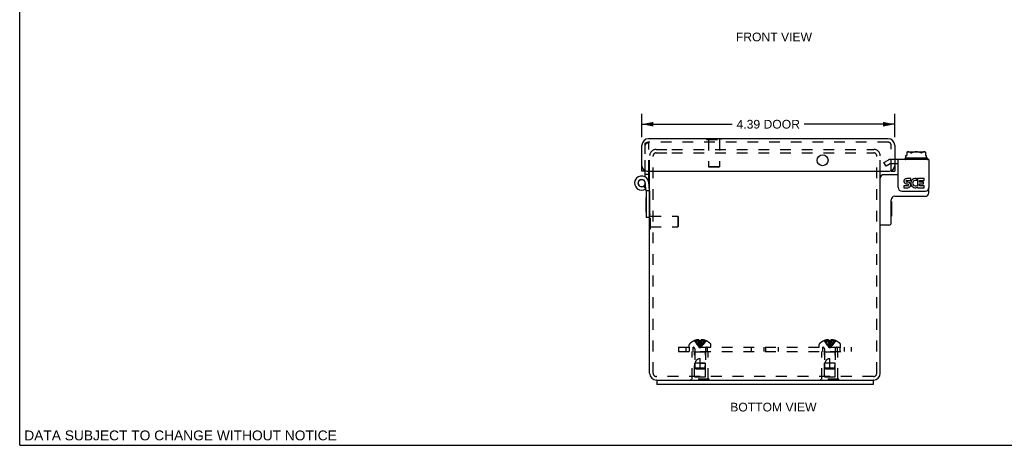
# Model space of a CAD drawing. Header units: inches. Extents: x 0 to 34.2, y 0 to 22.1.
# Tile 1 of 4: x 0 to 17.1, y 0 to 7.4. Entities that reach past the tile are written whole.
import ezdxf

# ---------------------------------------------------------------- set-up
doc = ezdxf.new("R2010")
doc.units = ezdxf.units.IN
doc.header["$LTSCALE"] = 1.878645
doc.header["$MEASUREMENT"] = 0
doc.linetypes.add('HIDDEN', pattern=[0.2, 0.1, -0.1])
doc.layers.get('0').update_dxf_attribs({"linetype": 'CONTINUOUS'})
for name, color, linetype in [('DEFAULT_2', 8, 'HIDDEN'), ('DIMENSIONS', 7, 'CONTINUOUS'), ('DOOR_ASSEMBLY', 7, 'CONTINUOUS')]:
    doc.layers.add(name, color=color, linetype=linetype)
doc.styles.get("Standard").update_dxf_attribs({"font": 'arial.ttf'})
doc.dimstyles.new('DIMSTYLE_1', dxfattribs={"dimtxt": 0.150693, "dimasz": 0.200925, "dimexe": 0.09, "dimexo": 0.07, "dimgap": 0.0375, "dimtad": 0, "dimtih": 1, "dimtoh": 1, "dimzin": 4, "dimdsep": 46, "dimtxsty": 'Standard', "dimblk": '_FILLED', "dimblk1": '_FILLED', "dimblk2": '_FILLED', "dimcen": 0.09, "dimazin": 1, "dimtfac": 1, "dimtdec": 3, "dimtofl": 0, "dimtmove": 0, "dimatfit": 3, "dimldrblk": '_FILLED', "dimfxl": 0, "dimtolj": 1, "dimtzin": 4, "dimarcsym": 0})

# ---------------------------------------------------------------- blocks, each defined once
blk = doc.blocks.new('_FILLED')
at = {"color": 0, "linetype": 'ByBlock'}
blk.add_solid([(0, 0), (-1, 0.2), (-1, -0.2)], dxfattribs=at)
blk = doc.blocks.new('*D2')
at = {"layer": 'DIMENSIONS', "color": 2, "linetype": 'Continuous'}
for p, q in [((10.792, 5.345), (10.792, 5.751)), ((15.177, 5.345), (15.177, 5.751)), ((10.792, 5.57), (12.36, 5.57)), ((15.177, 5.57), (13.609, 5.57))]:
    blk.add_line(p, q, dxfattribs=at)
at = {"layer": 'DIMENSIONS', "color": 2, "linetype": 'Continuous', "xscale": 0.2009246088, "yscale": 0.2009246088, "zscale": 0.2009246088, "rotation": 180}
blk.add_blockref('_FILLED', (10.792, 5.57), dxfattribs=at)
at = {"layer": 'DIMENSIONS', "color": 2, "linetype": 'Continuous', "xscale": 0.2009246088, "yscale": 0.2009246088, "zscale": 0.2009246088}
blk.add_blockref('_FILLED', (15.177, 5.57), dxfattribs=at)
at = {"layer": 'DIMENSIONS', "color": 2, "linetype": 'Continuous', "insert": (12.984, 5.645), "char_height": 0.1507, "width": 1.09855, "attachment_point": 2, "line_spacing_factor": 0.9}
blk.add_mtext('4.39 DOOR', dxfattribs=at)

msp = doc.modelspace()

# ---------------------------------------------------------------- linework, layer by layer
at = {"color": 7, "linetype": 'Continuous'}
for p, q in [((0, 0), (0, 22.102)), ((15.354, 4.971), (15.354, 4.967)), ((15.74, 4.981), (15.364, 4.981)), ((15.373, 5.03), (15.39, 5.03)), ((15.373, 4.981), (15.373, 5.03)), ((15.39, 5.083), (15.39, 5.03)), ((15.411, 5.091), (15.693, 5.091)), ((15.714, 5.083), (15.714, 5.03)), ((15.714, 5.03), (15.731, 5.03)), ((15.731, 4.981), (15.731, 5.03)), ((15.75, 4.971), (15.75, 4.967)), ((15.24, 4.882), (15.177, 4.882)), ((15.24, 4.694), (14.987, 4.694)), ((15.771, 4.379), (15.771, 4.471)), ((15.177, 4.319), (15.711, 4.319)), ((15.117, 3.859), (15.117, 4.259)), ((15.122, 4.229), (15.117, 4.229)), ((15.122, 4.229), (15.122, 3.973)), ((10.923, 3.754), (10.923, 3.954)), ((15.122, 3.973), (15.117, 3.973)), ((15.077, 3.819), (14.937, 3.819)), ((10.923, 3.754), (10.927, 3.754)), ((11.052, 1.132), (11.052, 1.057)), ((11.052, 1.132), (14.802, 1.132)), ((14.802, 1.132), (14.802, 1.057)), ((0, 0), (34.157, 0))]:
    msp.add_line(p, q, dxfattribs=at)
at = {"color": 3, "linetype": 'Continuous'}
for p, q in [((15.771, 4.957), (15.177, 4.957)), ((15.24, 4.471), (15.24, 4.957)), ((15.771, 4.957), (15.771, 4.471)), ((10.927, 1.252), (10.927, 4.757)), ((14.927, 1.252), (14.927, 4.757)), ((15.455, 4.628), (15.385, 4.628)), ((15.455, 4.596), (15.455, 4.628)), ((15.555, 4.592), (15.568, 4.622)), ((15.691, 4.628), (15.573, 4.628)), ((15.573, 4.628), (15.573, 4.494)), ((15.691, 4.596), (15.691, 4.628)), ((15.407, 4.5), (15.337, 4.5)), ((15.337, 4.5), (15.337, 4.467)), ((15.337, 4.467), (15.407, 4.467)), ((15.375, 4.533), (15.41, 4.533)), ((15.385, 4.596), (15.455, 4.596)), ((15.407, 4.564), (15.385, 4.564)), ((15.573, 4.494), (15.563, 4.508)), ((15.573, 4.477), (15.573, 4.467)), ((15.573, 4.467), (15.691, 4.467)), ((15.605, 4.596), (15.691, 4.596)), ((15.605, 4.564), (15.605, 4.596)), ((15.675, 4.564), (15.605, 4.564)), ((15.605, 4.533), (15.675, 4.533)), ((15.605, 4.5), (15.605, 4.533)), ((15.691, 4.5), (15.605, 4.5)), ((15.675, 4.533), (15.675, 4.564)), ((15.691, 4.467), (15.691, 4.5)), ((15.3, 4.411), (15.711, 4.411)), ((11.052, 1.132), (11.047, 1.132)), ((14.802, 1.057), (11.052, 1.057)), ((14.807, 1.132), (14.802, 1.132))]:
    msp.add_line(p, q, dxfattribs=at)
at = {"color": 7, "linetype": 'Continuous'}
for points in [[(15.411, 5.091), (15.407, 5.091), (15.403, 5.09), (15.4, 5.089), (15.396, 5.087), (15.393, 5.085), (15.39, 5.083)], [(15.459, 5.072), (15.457, 5.074), (15.454, 5.076), (15.452, 5.078), (15.449, 5.08), (15.446, 5.082), (15.443, 5.083), (15.44, 5.085), (15.436, 5.086), (15.433, 5.087), (15.429, 5.087), (15.425, 5.088), (15.421, 5.088), (15.416, 5.088), (15.412, 5.088), (15.408, 5.088), (15.404, 5.087), (15.4, 5.087), (15.397, 5.086), (15.393, 5.085), (15.39, 5.083)], [(15.459, 5.072), (15.459, 5.071), (15.46, 5.07), (15.461, 5.07), (15.461, 5.07), (15.462, 5.07), (15.463, 5.07), (15.464, 5.07), (15.465, 5.07), (15.466, 5.071), (15.467, 5.072)], [(15.636, 5.072), (15.632, 5.074), (15.627, 5.076), (15.623, 5.078), (15.618, 5.08), (15.613, 5.082), (15.608, 5.083), (15.602, 5.084), (15.597, 5.085), (15.592, 5.086), (15.586, 5.086), (15.581, 5.087), (15.575, 5.087), (15.57, 5.088), (15.565, 5.088), (15.559, 5.088), (15.554, 5.088), (15.549, 5.088), (15.544, 5.088), (15.538, 5.088), (15.534, 5.088), (15.529, 5.087), (15.524, 5.087), (15.519, 5.087), (15.514, 5.086), (15.509, 5.085), (15.505, 5.085), (15.5, 5.084), (15.495, 5.083), (15.49, 5.081), (15.486, 5.08), (15.481, 5.078), (15.476, 5.076), (15.472, 5.074), (15.467, 5.072)], [(15.645, 5.072), (15.645, 5.071), (15.644, 5.07), (15.643, 5.07), (15.642, 5.07), (15.641, 5.07), (15.641, 5.07), (15.64, 5.07), (15.639, 5.07), (15.638, 5.071), (15.636, 5.072)], [(15.714, 5.083), (15.712, 5.084), (15.709, 5.085), (15.707, 5.086), (15.705, 5.086), (15.702, 5.087), (15.7, 5.087), (15.697, 5.088), (15.695, 5.088), (15.693, 5.088), (15.69, 5.088), (15.687, 5.088), (15.685, 5.088), (15.682, 5.088), (15.68, 5.088), (15.677, 5.088), (15.675, 5.087), (15.672, 5.087), (15.669, 5.086), (15.667, 5.086), (15.664, 5.085), (15.662, 5.084), (15.659, 5.083), (15.657, 5.081), (15.654, 5.08), (15.652, 5.078), (15.65, 5.076), (15.647, 5.074), (15.645, 5.072)], [(15.714, 5.083), (15.712, 5.085), (15.71, 5.086), (15.708, 5.087), (15.706, 5.088), (15.704, 5.089), (15.702, 5.089), (15.7, 5.09), (15.697, 5.091), (15.695, 5.091), (15.693, 5.091)]]:
    msp.add_lwpolyline(points, dxfattribs=at)
for centre, radius, start, end in [((15.364, 4.971), 0.01, 90, 180), ((15.364, 4.967), 0.01, 180, 270), ((15.74, 4.971), 0.01, 0, 90), ((15.74, 4.967), 0.01, 270, 360), ((14.987, 4.634), 0.06, 90, 180), ((15.177, 4.259), 0.06, 90, 180), ((15.711, 4.379), 0.06, 270, 360), ((14.937, 3.829), 0.01, 180, 270), ((15.077, 3.859), 0.04, 270, 360)]:
    msp.add_arc(centre, radius, start, end, dxfattribs=at)
at = {"color": 3, "linetype": 'Continuous'}
for centre, radius, start, end in [((15.385, 4.58), 0.0483, 90, 257.4227), ((15.536, 4.548), 0.0805, 66.5974, 251.8782), ((15.3, 4.471), 0.06, 180, 270), ((15.385, 4.58), 0.0161, 90, 270), ((15.407, 4.516), 0.0483, 270, 90), ((15.407, 4.516), 0.0161, 270, 351.2347), ((15.404, 4.515), 0.0185, 353.4521, 71.7546), ((15.536, 4.548), 0.0483, 66.5974, 305.1108), ((15.536, 4.546), 0.0789, 251.419, 296.1954), ((15.536, 4.548), 0.0805, 295.7361, 297.8522), ((15.711, 4.471), 0.06, 270, 360), ((11.047, 1.252), 0.12, 180, 270), ((14.807, 1.252), 0.12, 270, 360)]:
    msp.add_arc(centre, radius, start, end, dxfattribs=at)
at = {"layer": 'DEFAULT_2', "color": 8, "linetype": 'HIDDEN'}
for p, q in [((11.039, 5.132), (11.294, 5.132)), ((11.31, 5.132), (14.815, 5.132)), ((10.927, 4.757), (10.927, 5.02)), ((10.987, 1.252), (10.987, 5.02)), ((11.039, 5.072), (11.294, 5.072)), ((11.31, 5.072), (14.815, 5.072)), ((14.867, 1.252), (14.867, 5.02)), ((14.927, 4.757), (14.927, 5.02)), ((15.177, 4.957), (15.101, 4.957)), ((14.99, 4.904), (15.064, 4.947)), ((15.027, 4.84), (14.99, 4.904)), ((15.101, 4.882), (15.027, 4.84)), ((15.177, 4.882), (15.101, 4.882)), ((10.923, 3.954), (10.923, 4.01)), ((10.923, 4.01), (10.941, 4.01)), ((10.941, 3.754), (10.941, 4.01)), ((10.941, 3.976), (11.413, 3.976)), ((11.413, 3.976), (11.413, 3.788)), ((11.423, 3.966), (11.413, 3.976)), ((11.423, 3.966), (11.423, 3.798)), ((10.941, 3.788), (11.413, 3.788)), ((11.423, 3.798), (11.413, 3.788)), ((10.927, 3.754), (10.941, 3.754)), ((11.615, 1.702), (11.615, 1.748)), ((11.703, 1.815), (11.702, 1.815)), ((11.704, 1.815), (11.703, 1.815)), ((11.786, 1.815), (11.704, 1.815)), ((11.733, 1.815), (11.733, 1.825)), ((11.767, 1.815), (11.767, 1.83)), ((11.786, 1.815), (11.786, 1.825)), ((11.786, 1.815), (11.789, 1.793)), ((11.786, 1.815), (11.786, 1.815)), ((11.792, 1.815), (11.786, 1.815)), ((11.789, 1.793), (11.791, 1.771)), ((11.791, 1.771), (11.793, 1.75)), ((11.792, 1.815), (11.797, 1.815)), ((11.793, 1.75), (11.796, 1.73)), ((11.802, 1.815), (11.797, 1.815)), ((11.802, 1.815), (11.807, 1.815)), ((11.817, 1.815), (11.815, 1.793)), ((11.817, 1.825), (11.817, 1.815)), ((11.9, 1.815), (11.817, 1.815)), ((11.817, 1.815), (11.817, 1.815)), ((11.837, 1.815), (11.837, 1.83)), ((11.87, 1.815), (11.87, 1.825)), ((11.9, 1.815), (11.901, 1.815)), ((11.901, 1.815), (11.901, 1.815)), ((11.988, 1.702), (11.988, 1.748)), ((13.865, 1.702), (13.865, 1.748)), ((13.953, 1.815), (13.952, 1.815)), ((13.954, 1.815), (13.953, 1.815)), ((14.036, 1.815), (13.954, 1.815)), ((13.983, 1.815), (13.983, 1.825)), ((14.017, 1.815), (14.017, 1.83)), ((14.036, 1.815), (14.036, 1.825)), ((14.036, 1.815), (14.039, 1.793)), ((14.036, 1.815), (14.036, 1.815)), ((14.039, 1.793), (14.041, 1.771)), ((14.041, 1.771), (14.043, 1.75)), ((14.043, 1.75), (14.046, 1.73)), ((14.067, 1.815), (14.065, 1.793)), ((14.067, 1.825), (14.067, 1.815)), ((14.15, 1.815), (14.067, 1.815)), ((14.067, 1.815), (14.067, 1.815)), ((14.087, 1.815), (14.087, 1.83)), ((14.12, 1.815), (14.12, 1.825)), ((14.151, 1.815), (14.15, 1.815)), ((14.151, 1.815), (14.151, 1.815)), ((14.238, 1.702), (14.238, 1.748)), ((11.427, 1.702), (11.427, 1.627)), ((11.427, 1.702), (14.427, 1.702)), ((11.427, 1.627), (14.427, 1.627)), ((11.552, 1.702), (11.552, 1.627)), ((11.621, 1.627), (11.621, 1.702)), ((11.662, 1.148), (11.662, 1.627)), ((11.677, 1.702), (11.677, 1.627)), ((11.707, 1.617), (11.697, 1.627)), ((11.897, 1.617), (11.707, 1.617)), ((11.707, 1.189), (11.707, 1.617)), ((11.708, 1.673), (11.708, 1.427)), ((11.896, 1.673), (11.896, 1.427)), ((11.897, 1.617), (11.907, 1.627)), ((11.897, 1.189), (11.897, 1.617)), ((11.927, 1.702), (11.927, 1.627)), ((11.942, 1.148), (11.942, 1.627)), ((12.693, 1.627), (12.693, 1.702)), ((12.911, 1.627), (12.911, 1.702)), ((12.943, 1.627), (12.943, 1.702)), ((13.161, 1.627), (13.161, 1.702)), ((13.912, 1.148), (13.912, 1.627)), ((13.927, 1.702), (13.927, 1.627)), ((13.957, 1.617), (13.947, 1.627)), ((14.147, 1.617), (13.957, 1.617)), ((13.957, 1.189), (13.957, 1.617)), ((13.958, 1.673), (13.958, 1.427)), ((14.146, 1.673), (14.146, 1.427)), ((14.147, 1.617), (14.157, 1.627)), ((14.147, 1.189), (14.147, 1.617)), ((14.177, 1.702), (14.177, 1.627)), ((14.192, 1.148), (14.192, 1.627)), ((14.233, 1.627), (14.233, 1.702)), ((14.302, 1.702), (14.302, 1.627)), ((14.427, 1.627), (14.427, 1.702)), ((11.708, 1.427), (11.708, 1.427)), ((11.741, 1.427), (11.708, 1.427)), ((11.717, 1.337), (11.708, 1.427)), ((11.711, 1.427), (11.709, 1.427)), ((11.862, 1.427), (11.741, 1.427)), ((11.802, 1.327), (11.802, 1.507)), ((11.802, 1.427), (11.896, 1.427)), ((11.887, 1.337), (11.896, 1.427)), ((11.896, 1.427), (11.896, 1.427)), ((13.958, 1.427), (13.958, 1.427)), ((13.967, 1.337), (13.958, 1.427)), ((13.963, 1.427), (13.959, 1.427)), ((14.052, 1.327), (14.052, 1.507)), ((14.137, 1.427), (14.124, 1.427)), ((14.137, 1.337), (14.146, 1.427)), ((14.146, 1.427), (14.146, 1.427)), ((11.728, 1.327), (11.717, 1.337)), ((11.887, 1.337), (11.717, 1.337)), ((11.728, 1.327), (11.876, 1.327)), ((11.876, 1.327), (11.887, 1.337)), ((14.137, 1.337), (13.967, 1.337)), ((13.978, 1.327), (13.967, 1.337)), ((13.978, 1.327), (14.126, 1.327)), ((14.126, 1.327), (14.137, 1.337)), ((14.807, 1.192), (11.047, 1.192)), ((11.958, 1.148), (11.646, 1.148)), ((11.646, 1.127), (11.646, 1.148)), ((11.958, 1.127), (11.646, 1.127)), ((11.707, 1.189), (11.897, 1.189)), ((11.802, 1.127), (11.802, 1.148)), ((11.958, 1.127), (11.958, 1.148)), ((14.208, 1.148), (13.896, 1.148)), ((13.896, 1.127), (13.896, 1.148)), ((14.208, 1.127), (13.896, 1.127)), ((13.957, 1.189), (14.147, 1.189)), ((14.052, 1.127), (14.052, 1.148)), ((14.208, 1.127), (14.208, 1.148))]:
    msp.add_line(p, q, dxfattribs=at)
for points in [[(11.703, 1.815), (11.716, 1.793), (11.731, 1.771), (11.747, 1.75), (11.764, 1.73), (11.782, 1.71), (11.802, 1.691)], [(11.767, 1.83), (11.763, 1.83), (11.759, 1.829), (11.755, 1.829), (11.751, 1.828), (11.747, 1.828), (11.742, 1.827), (11.738, 1.826), (11.733, 1.825)], [(11.733, 1.815), (11.743, 1.793), (11.753, 1.771), (11.764, 1.75), (11.776, 1.73), (11.788, 1.71), (11.802, 1.691)], [(11.786, 1.825), (11.784, 1.826), (11.782, 1.827), (11.779, 1.828), (11.777, 1.828), (11.774, 1.829), (11.772, 1.829), (11.769, 1.83), (11.767, 1.83)], [(11.767, 1.815), (11.772, 1.793), (11.777, 1.771), (11.783, 1.75), (11.789, 1.73), (11.795, 1.71), (11.802, 1.691)], [(11.796, 1.73), (11.799, 1.71), (11.802, 1.691)], [(11.796, 1.73), (11.799, 1.71), (11.802, 1.691)], [(11.837, 1.815), (11.832, 1.793), (11.827, 1.771), (11.821, 1.75), (11.815, 1.73), (11.809, 1.71), (11.802, 1.691)], [(11.87, 1.815), (11.861, 1.793), (11.851, 1.771), (11.84, 1.75), (11.828, 1.73), (11.815, 1.71), (11.802, 1.691)], [(11.901, 1.815), (11.887, 1.793), (11.873, 1.771), (11.857, 1.75), (11.84, 1.73), (11.821, 1.71), (11.802, 1.691)], [(11.815, 1.793), (11.813, 1.771), (11.81, 1.75), (11.808, 1.73), (11.805, 1.71), (11.802, 1.691)], [(11.813, 1.771), (11.81, 1.75), (11.808, 1.73), (11.805, 1.71), (11.802, 1.691)], [(11.817, 1.815), (11.812, 1.815), (11.807, 1.815)], [(11.837, 1.83), (11.834, 1.83), (11.832, 1.829), (11.83, 1.829), (11.827, 1.828), (11.825, 1.828), (11.822, 1.827), (11.82, 1.826), (11.817, 1.825)], [(11.87, 1.825), (11.866, 1.826), (11.862, 1.827), (11.857, 1.828), (11.853, 1.828), (11.849, 1.829), (11.845, 1.829), (11.841, 1.83), (11.837, 1.83)], [(13.953, 1.815), (13.966, 1.793), (13.981, 1.771), (13.997, 1.75), (14.014, 1.73), (14.032, 1.71), (14.052, 1.691)], [(14.017, 1.83), (14.013, 1.83), (14.009, 1.829), (14.005, 1.829), (14.001, 1.828), (13.997, 1.828), (13.992, 1.827), (13.988, 1.826), (13.983, 1.825)], [(13.983, 1.815), (13.993, 1.793), (14.003, 1.771), (14.014, 1.75), (14.026, 1.73), (14.038, 1.71), (14.052, 1.691)], [(14.036, 1.825), (14.034, 1.826), (14.032, 1.827), (14.029, 1.828), (14.027, 1.828), (14.024, 1.829), (14.022, 1.829), (14.019, 1.83), (14.017, 1.83)], [(14.017, 1.815), (14.022, 1.793), (14.027, 1.771), (14.033, 1.75), (14.039, 1.73), (14.045, 1.71), (14.052, 1.691)], [(14.067, 1.815), (14.062, 1.815), (14.057, 1.815), (14.052, 1.815), (14.047, 1.815), (14.042, 1.815), (14.036, 1.815)], [(14.046, 1.73), (14.049, 1.71), (14.052, 1.691)], [(14.046, 1.73), (14.049, 1.71), (14.052, 1.691)], [(14.087, 1.815), (14.082, 1.793), (14.077, 1.771), (14.071, 1.75), (14.065, 1.73), (14.059, 1.71), (14.052, 1.691)], [(14.12, 1.815), (14.111, 1.793), (14.101, 1.771), (14.09, 1.75), (14.078, 1.73), (14.065, 1.71), (14.052, 1.691)], [(14.151, 1.815), (14.137, 1.793), (14.123, 1.771), (14.107, 1.75), (14.09, 1.73), (14.071, 1.71), (14.052, 1.691)], [(14.065, 1.793), (14.063, 1.771), (14.06, 1.75), (14.058, 1.73), (14.055, 1.71), (14.052, 1.691)], [(14.063, 1.771), (14.06, 1.75), (14.058, 1.73), (14.055, 1.71), (14.052, 1.691)], [(14.087, 1.83), (14.084, 1.83), (14.082, 1.829), (14.08, 1.829), (14.077, 1.828), (14.075, 1.828), (14.072, 1.827), (14.07, 1.826), (14.067, 1.825)], [(14.12, 1.825), (14.116, 1.826), (14.112, 1.827), (14.107, 1.828), (14.103, 1.828), (14.099, 1.829), (14.095, 1.829), (14.091, 1.83), (14.087, 1.83)], [(11.717, 1.337), (11.716, 1.348), (11.715, 1.36), (11.715, 1.371), (11.715, 1.383), (11.715, 1.395), (11.715, 1.406), (11.716, 1.416), (11.718, 1.427)], [(11.718, 1.427), (11.72, 1.434), (11.722, 1.441), (11.725, 1.447), (11.727, 1.453), (11.73, 1.459), (11.733, 1.464), (11.736, 1.469), (11.739, 1.473), (11.742, 1.477), (11.745, 1.481), (11.748, 1.484), (11.752, 1.487), (11.755, 1.49), (11.758, 1.492), (11.761, 1.494), (11.764, 1.496), (11.768, 1.498), (11.771, 1.5), (11.775, 1.501), (11.778, 1.503), (11.782, 1.504), (11.786, 1.505), (11.79, 1.506), (11.794, 1.506), (11.798, 1.507), (11.802, 1.507)], [(11.883, 1.427), (11.874, 1.427), (11.869, 1.427)], [(14.146, 1.427), (13.975, 1.427), (13.958, 1.427)], [(13.967, 1.337), (13.966, 1.348), (13.965, 1.36), (13.965, 1.371), (13.965, 1.383), (13.965, 1.395), (13.965, 1.406), (13.966, 1.416), (13.968, 1.427)], [(13.968, 1.427), (13.97, 1.434), (13.972, 1.441), (13.975, 1.447), (13.977, 1.453), (13.98, 1.459), (13.983, 1.464), (13.986, 1.469), (13.989, 1.473), (13.992, 1.477), (13.995, 1.481), (13.998, 1.484), (14.002, 1.487), (14.005, 1.49), (14.008, 1.492), (14.011, 1.494), (14.014, 1.496), (14.018, 1.498), (14.021, 1.5), (14.025, 1.501), (14.028, 1.503), (14.032, 1.504), (14.036, 1.505), (14.04, 1.506), (14.044, 1.506), (14.048, 1.507), (14.052, 1.507)], [(11.717, 1.337), (11.72, 1.334), (11.723, 1.331), (11.725, 1.329)], [(13.967, 1.337), (13.97, 1.334), (13.973, 1.331), (13.975, 1.329)]]:
    msp.add_lwpolyline(points, dxfattribs=at)
for centre, radius, start, end in [((11.039, 5.02), 0.112, 90, 180), ((14.815, 5.02), 0.112, 0, 90), ((11.039, 5.02), 0.052, 90, 180), ((14.815, 5.02), 0.052, 0, 90), ((15.101, 4.882), 0.075, 90, 120), ((11.635, 1.748), 0.02, 133.5138, 180), ((11.802, 1.573), 0.262, 112.3357, 133.5138), ((11.802, 1.573), 0.261, 105.1941, 112.0894), ((11.802, 1.573), 0.261, 67.9106, 74.8059), ((11.802, 1.573), 0.262, 46.4862, 67.6643), ((11.968, 1.748), 0.02, 0, 46.4862), ((13.885, 1.748), 0.02, 133.5138, 180), ((14.052, 1.573), 0.262, 112.3357, 133.5138), ((14.052, 1.573), 0.261, 105.1941, 112.0894), ((14.052, 1.573), 0.261, 67.9106, 74.8059), ((14.052, 1.573), 0.262, 46.4862, 67.6643), ((14.218, 1.748), 0.02, 0, 46.4862), ((11.68, 1.673), 0.0282, 0, 90), ((11.924, 1.673), 0.0282, 90, 180), ((13.93, 1.673), 0.0282, 0, 90), ((14.174, 1.673), 0.0282, 90, 180), ((11.047, 1.252), 0.06, 180, 270), ((14.807, 1.252), 0.06, 270, 360)]:
    msp.add_arc(centre, radius, start, end, dxfattribs=at)
at = {"layer": 'DOOR_ASSEMBLY', "color": 3, "linetype": 'Continuous'}
for p, q in [((15.065, 5.317), (10.904, 5.317)), ((10.792, 4.757), (10.792, 5.205)), ((15.177, 5.205), (15.177, 4.757)), ((10.882, 4.757), (15.087, 4.757)), ((10.912, 4.699), (10.912, 4.757)), ((10.912, 4.554), (10.912, 4.699)), ((10.926, 4.421), (10.912, 4.561))]:
    msp.add_line(p, q, dxfattribs=at)
at = {"layer": 'DOOR_ASSEMBLY', "color": 7, "linetype": 'Continuous'}
for p, q in [((11.914, 5.322), (11.914, 5.317)), ((11.914, 5.322), (12.17, 5.322)), ((12.17, 5.322), (12.17, 5.317)), ((10.852, 4.757), (10.792, 4.757)), ((10.852, 4.699), (10.852, 4.757)), ((10.852, 4.654), (10.852, 4.699)), ((10.912, 4.699), (10.852, 4.699)), ((15.117, 4.757), (15.117, 4.762)), ((15.117, 4.757), (15.177, 4.757)), ((10.859, 4.447), (10.825, 4.496)), ((10.867, 4.415), (10.852, 4.554)), ((10.863, 4.3), (10.863, 4.044)), ((10.863, 4.3), (10.867, 4.3)), ((10.867, 4.417), (10.867, 3.954)), ((10.927, 4.417), (10.867, 4.417)), ((10.927, 4.417), (10.927, 3.954)), ((10.863, 4.044), (10.867, 4.044)), ((10.927, 3.954), (10.867, 3.954))]:
    msp.add_line(p, q, dxfattribs=at)
at = {"layer": 'DOOR_ASSEMBLY', "color": 8, "linetype": 'HIDDEN'}
for p, q in [((11.914, 5.317), (11.914, 5.304)), ((11.914, 5.304), (12.17, 5.304)), ((11.948, 5.304), (11.948, 4.832)), ((12.136, 5.304), (12.136, 4.832)), ((12.17, 5.317), (12.17, 5.304)), ((10.852, 5.057), (10.852, 5.244)), ((10.852, 5.244), (10.912, 5.244)), ((10.852, 4.757), (10.852, 5.205)), ((15.065, 5.257), (10.904, 5.257)), ((10.912, 4.757), (10.912, 5.244)), ((15.117, 4.762), (15.117, 5.205)), ((11.958, 4.822), (11.948, 4.832)), ((12.136, 4.832), (11.948, 4.832)), ((12.126, 4.822), (11.958, 4.822)), ((12.126, 4.822), (12.136, 4.832))]:
    msp.add_line(p, q, dxfattribs=at)
at = {"layer": 'DOOR_ASSEMBLY', "color": 3, "linetype": 'Continuous'}
msp.add_circle((13.927, 4.944), 0.0938, dxfattribs=at)
at = {"layer": 'DOOR_ASSEMBLY', "color": 7, "linetype": 'Continuous'}
msp.add_circle((10.789, 4.548), 0.0615, dxfattribs=at)
at = {"layer": 'DOOR_ASSEMBLY', "color": 3, "linetype": 'Continuous'}
for centre, radius, start, end in [((10.904, 5.205), 0.112, 90, 180), ((15.065, 5.205), 0.112, 0, 90), ((10.882, 4.847), 0.09, 180, 270), ((15.087, 4.847), 0.09, 270, 360), ((10.789, 4.548), 0.123, 6, 306.8295), ((10.837, 4.412), 0.09, 3.0042, 6)]:
    msp.add_arc(centre, radius, start, end, dxfattribs=at)
at = {"layer": 'DOOR_ASSEMBLY', "color": 8, "linetype": 'HIDDEN'}
for centre, start, end in [((10.904, 5.205), 90, 180), ((15.065, 5.205), 0, 90)]:
    msp.add_arc(centre, 0.052, start, end, dxfattribs=at)
at = {"layer": 'DOOR_ASSEMBLY', "color": 7, "linetype": 'Continuous'}
msp.add_arc((10.789, 4.548), 0.063, 6, 0.1, dxfattribs=at)

# ---------------------------------------------------------------- texts
at = {"layer": 'DIMENSIONS', "color": 2, "linetype": 'Continuous', "attachment_point": 2, "line_spacing_factor": 0.9}
for s, insert, char_height, width in [('FRONT VIEW', (13.083, 7.159), 0.1507, 1.31871), ('BOTTOM VIEW', (13.073, 0.738), 0.15069, 1.49349), ('DATA SUBJECT TO CHANGE WITHOUT NOTICE', (2.79, 0.257), 0.17079, 5.41055)]:
    msp.add_mtext(s, dxfattribs=dict(at, insert=insert, char_height=char_height, width=width))

# ---------------------------------------------------------------- dimensions: what is measured, and where the dimension line sits
at = {"layer": 'DIMENSIONS', "color": 2, "linetype": 'Continuous'}
dim = msp.add_linear_dim(base=(15.176885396, 5.570007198), p1=(10.791885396, 5.275294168), p2=(15.176885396, 5.275294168), text='<> DOOR', dimstyle='DIMSTYLE_1', dxfattribs=at)
dim.commit()
dim.dimension.update_dxf_attribs({"geometry": '*D2', "text_midpoint": (12.984385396, 5.570007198), "dimtype": 160})

doc.saveas('drawing.dxf')
